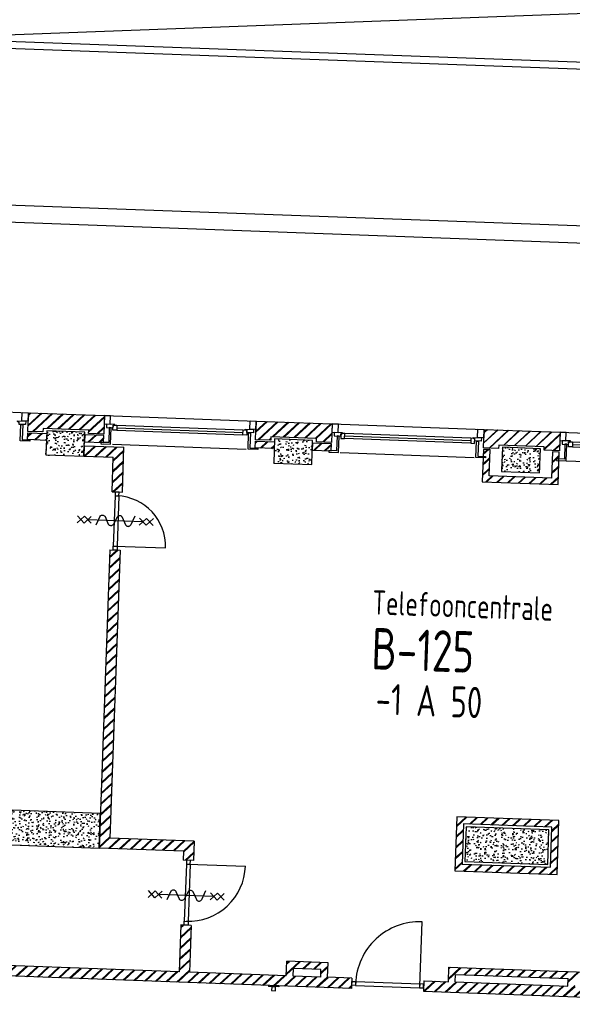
# Model space of a CAD drawing. Header units: millimetres. Extents: x 119024465 to 119292677, y 483022511 to 483148062.
# Tile 149 of 162: x 119206089 to 119214090, y 483084352 to 483098605. Entities that reach past the tile are written whole.
import ezdxf
from ezdxf.enums import TextEntityAlignment as Align

# ---------------------------------------------------------------- set-up
doc = ezdxf.new("R2010")
doc.units = ezdxf.units.MM
doc.header["$LTSCALE"] = 100
doc.layers.get('0').update_dxf_attribs({"linetype": 'CONTINUOUS'})
for name, color, linetype in [('AL21----', 1, 'CONTINUOUS'), ('AL21----_ARC', 8, 'CONTINUOUS'), ('AL22----', 2, 'CONTINUOUS'), ('AL22----_ARC', 8, 'CONTINUOUS'), ('AL28----', 4, 'CONTINUOUS'), ('AL28----_ARC', 8, 'CONTINUOUS'), ('AL31----', 5, 'CONTINUOUS'), ('AL32----', 6, 'CONTINUOUS'), ('AL90----', 8, 'CONTINUOUS'), ('BT00----_HOTELNRS', 3, 'CONTINUOUS'), ('BT00----_RUIMTENRS', 7, 'CONTINUOUS'), ('BT00----_TEKST', 1, 'CONTINUOUS')]:
    doc.layers.add(name, color=color, linetype=linetype)
doc.styles.get("Standard").update_dxf_attribs({"font": 'ISOCP.SHX'})
pattern_1 = [(42.91200747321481, (119153097.5669324, 483019764.0029071), (-74.89618102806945, 80.56402464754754), []), (42.91200747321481, (119153098.1134465, 483019778.9929479), (-74.89618102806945, 80.56402464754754), [])]

# ---------------------------------------------------------------- blocks, each defined once
blk = doc.blocks.new('KOLOM')
at = {"layer": 'AL28----', "linetype": 'Continuous'}
for p, q in [((0.5, 0.5), (-0.5, 0.5)), ((-0.5, 0.5), (-0.5, -0.5)), ((0.5, -0.5), (0.5, 0.5)), ((-0.5, -0.5), (0.5, -0.5))]:
    blk.add_line(p, q, dxfattribs=at)
blk = doc.blocks.new('550x350')
at = {"layer": 'AL28----_ARC'}
h = blk.add_hatch(dxfattribs=at)
h.set_pattern_fill('AR-CONC', color=256, style=0)
h.set_pattern_definition([(49.99999999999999, (-57568.72900889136, -77641.3486842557), (182.184668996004, -15.93908553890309), [19.05, -209.55]), (355, (-57568.72900889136, -77641.3486842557), (-35.24282597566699, 191.05664288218), [15.24, -167.64]), (100.451, (-57553.54700889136, -77642.67693425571), (146.9425016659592, 175.1166878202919), [16.19, -178.09]), (46.18420000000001, (-57568.72900889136, -77590.5486842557), (271.0790408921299, -42.04232793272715), [28.575, -314.325]), (96.6356, (-57546.13910889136, -77594.0521842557), (237.4042344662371, 247.4255558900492), [24.285, -267.135]), (351.1840000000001, (-57568.72900889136, -77590.5486842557), (237.4046058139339, 247.4251178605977), [22.86, -251.46]), (21, (-57543.32900889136, -77603.2486842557), (151.6148798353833, -102.2655185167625), [19.05, -209.55]), (326.0000000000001, (-57543.32900889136, -77603.2486842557), (61.80202834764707, 184.1879661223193), [15.24, -167.64]), (71.4514, (-57530.69450889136, -77611.7707842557), (213.4164907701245, 81.92285771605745), [16.19, -178.09]), (37.50000000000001, (-57568.72900889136, -77641.3486842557), (3.088603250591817, 84.55503887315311), [0, -165.608, 0, -170.18, 0, -168.275]), (7.499999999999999, (-57568.72900889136, -77641.3486842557), (66.81966251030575, 100.1805748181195), [0, -97.02799999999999, 0, -161.798, 0, -64.135]), (327.5, (-57625.37100889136, -77641.3486842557), (135.5905951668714, -5.728743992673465), [0, -63.5, 0, -198.12, 0, -262.89]), (317.5, (-57650.77100889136, -77641.3486842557), (148.129181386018, 25.42649103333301), [0, -82.55, 0, -131.572, 0, -186.69])])
h.paths.add_polyline_path([(-275, 175), (-275, -175), (275, -174.9999999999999), (275, 175)])
at = {"layer": 'AL28----', "xscale": 550, "yscale": 350, "zscale": 2600}
blk.add_blockref('KOLOM', (0, 0), dxfattribs=at)
blk = doc.blocks.new('A-1')
at = {"layer": 'AL21----_ARC'}
h = blk.add_hatch(dxfattribs=at)
h.set_pattern_fill('SCHOON', color=256, scale=2, style=0, pattern_type=2)
h.set_pattern_definition([(45, (-57568.72900889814, -77641.34868425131), (-77.78174593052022, 77.78174593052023), []), (45, (-57568.72900889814, -77626.34868425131), (-77.78174593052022, 77.78174593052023), [])])
h.paths.add_polyline_path([(-549.9999997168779, 155.0000001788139), (-549.9999997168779, 425.0000001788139), (550.0000002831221, 425.0000001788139), (550.0000002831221, 155.0000001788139), (330.0000002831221, 155.0000001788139), (330.0000002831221, 205.0000001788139), (-329.9999997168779, 205.0000001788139), (-329.9999997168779, 155.0000001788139)])
h = blk.add_hatch(dxfattribs=at)
h.set_pattern_fill('SCHOON', color=256, scale=2, style=0, pattern_type=2)
h.set_pattern_definition([(45, (0, 0), (-77.78174593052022, 77.78174593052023), []), (45, (0, 15), (-77.78174593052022, 77.78174593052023), [])])
h.paths.add_polyline_path([(450.0000002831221, -244.9999998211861), (-449.9999997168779, -244.9999998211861), (-449.9999997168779, 135.0000001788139), (-549.9999997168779, 135.0000001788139), (-549.9999997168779, -334.9999998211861), (550.0000002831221, -334.9999998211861), (550.0000002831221, 135.0000001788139), (450.0000002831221, 135.0000001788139)])
at = {"layer": 'AL21----'}
for points in [[(-549.9999997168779, 155.0000001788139), (-549.9999997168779, 425.0000001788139), (550.0000002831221, 425.0000001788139), (550.0000002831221, 155.0000001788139), (330.0000002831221, 155.0000001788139), (330.0000002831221, 205.0000001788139), (-329.9999997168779, 205.0000001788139), (-329.9999997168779, 155.0000001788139)], [(450.0000002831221, -244.9999998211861), (-449.9999997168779, -244.9999998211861), (-449.9999997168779, 135.0000001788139), (-549.9999997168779, 135.0000001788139), (-549.9999997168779, -334.9999998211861), (550.0000002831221, -334.9999998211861), (550.0000002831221, 135.0000001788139), (450.0000002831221, 135.0000001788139)]]:
    blk.add_lwpolyline(points, close=True, dxfattribs=at)
at = {"layer": 'AL31----'}
for p, q in [((550.0000002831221, 425.0000001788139), (2750.000000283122, 425.0000001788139)), ((680.0000002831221, 290.0000001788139), (736.0000002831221, 290.0000001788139)), ((680.0000002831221, 217.0000001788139), (680.0000002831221, 290.0000001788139)), ((736.0000002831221, 290.0000001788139), (736.0000002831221, 217.0000001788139)), ((736.0000002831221, 290.0000001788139), (2564.000000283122, 290.0000001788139)), ((2564.000000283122, 290.0000001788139), (2620.000000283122, 290.0000001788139)), ((2564.000000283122, 217.0000001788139), (2564.000000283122, 290.0000001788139)), ((2620.000000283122, 290.0000001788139), (2620.000000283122, 217.0000001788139)), ((736.0000002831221, 217.0000001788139), (680.0000002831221, 217.0000001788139)), ((736.0000002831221, 253.5000001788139), (2564.000000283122, 253.5000001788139)), ((736.0000002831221, 217.0000001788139), (2564.000000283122, 217.0000001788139)), ((2620.000000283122, 217.0000001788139), (2564.000000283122, 217.0000001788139)), ((655.0000002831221, 14.00000017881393), (2645.000000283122, 14.00000017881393))]:
    blk.add_line(p, q, dxfattribs=at)
for points in [[(550.0000002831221, 302.0000001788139), (640.0000002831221, 302.0000001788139), (640.0000002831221, 425.0000001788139), (550.0000002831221, 425.0000001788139)], [(2750.000000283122, 302.0000001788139), (2660.000000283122, 302.0000001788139), (2660.000000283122, 425.0000001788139), (2750.000000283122, 425.0000001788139)], [(627.0000002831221, 252.0000001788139), (627.0000002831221, 35.00000017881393), (515.0000002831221, 35.00000017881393), (515.0000002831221, 14.00000017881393), (655.0000002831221, 14.00000017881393), (655.0000002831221, 252.0000001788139)], [(2673.000000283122, 252.0000001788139), (2673.000000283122, 35.00000017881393), (2785.000000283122, 35.00000017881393), (2785.000000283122, 14.00000017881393), (2645.000000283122, 14.00000017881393), (2645.000000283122, 252.0000001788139)]]:
    blk.add_lwpolyline(points, close=True, dxfattribs=at)
for points in [[(680.0000002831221, 252.0000001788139), (680.0000002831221, 282.0000001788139), (693.0000002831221, 282.0000001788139), (693.0000002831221, 290.0000001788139), (705.0000002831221, 290.0000001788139), (705.0000002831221, 302.0000001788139), (585.0000002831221, 302.0000001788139), (585.0000002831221, 252.0000001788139), (680.0000002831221, 252.0000001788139)], [(2620.000000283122, 252.0000001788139), (2620.000000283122, 282.0000001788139), (2607.000000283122, 282.0000001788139), (2607.000000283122, 290.0000001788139), (2595.000000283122, 290.0000001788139), (2595.000000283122, 302.0000001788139), (2715.000000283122, 302.0000001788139), (2715.000000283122, 252.0000001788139), (2620.000000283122, 252.0000001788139)]]:
    blk.add_lwpolyline(points, dxfattribs=at)
at = {"layer": 'AL28----'}
blk.add_blockref('550x350', (0, 0), dxfattribs=at)
blk = doc.blocks.new('1200x500')
at = {"layer": 'AL28----_ARC'}
h = blk.add_hatch(dxfattribs=at)
h.set_pattern_fill('AR-CONC', color=256, style=0)
h.set_pattern_definition([(49.99999999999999, (-38404.42030842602, -68307.37166756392), (182.184668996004, -15.93908553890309), [19.05, -209.55]), (355, (-38404.42030842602, -68307.37166756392), (-35.24282597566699, 191.05664288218), [15.24, -167.64]), (100.451, (-38389.23830842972, -68308.69991761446), (146.9425016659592, 175.1166878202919), [16.19, -178.09]), (46.18420000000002, (-38404.42030842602, -68256.5716676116), (271.0790408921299, -42.04232793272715), [28.57499999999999, -314.3249999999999]), (96.63559999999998, (-38381.83040842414, -68260.07516759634), (237.4042344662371, 247.4255558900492), [24.28499999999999, -267.1349999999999]), (351.1840000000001, (-38404.42030842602, -68256.5716676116), (237.4046058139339, 247.4251178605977), [22.86, -251.46]), (21, (-38379.02030842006, -68269.27166759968), (151.6148798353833, -102.2655185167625), [19.05, -209.55]), (326.0000000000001, (-38379.02030842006, -68269.27166759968), (61.80202834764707, 184.1879661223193), [15.24, -167.64]), (71.4514, (-38366.38580842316, -68277.79376757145), (213.4164907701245, 81.92285771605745), [16.19, -178.09]), (37.50000000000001, (-38404.42030842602, -68307.37166756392), (3.088603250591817, 84.55503887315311), [0, -165.608, 0, -170.18, 0, -168.275]), (7.499999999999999, (-38404.42030842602, -68307.37166756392), (66.81966251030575, 100.1805748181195), [0, -97.02799999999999, 0, -161.798, 0, -64.135]), (327.5, (-38461.06230843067, -68307.37166756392), (135.5905951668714, -5.728743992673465), [0, -63.5, 0, -198.12, 0, -262.89]), (317.5, (-38486.46230842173, -68307.37166756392), (148.129181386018, 25.42649103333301), [0, -82.55, 0, -131.572, 0, -186.69])])
h.paths.add_polyline_path([(-600, 250), (-600, -250), (600, -250), (600, 250)])
at = {"layer": 'AL28----', "xscale": 1200, "yscale": 500}
blk.add_blockref('KOLOM', (0, 0), dxfattribs=at)
blk = doc.blocks.new('1400x500')
at = {"layer": 'AL28----_ARC'}
h = blk.add_hatch(dxfattribs=at)
h.set_pattern_fill('AR-CONC', color=256, style=0)
h.set_pattern_definition([(49.99999999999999, (-49546.82048752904, -67726.29838722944), (182.1846689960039, -15.93908553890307), [19.05, -209.55]), (355, (-49546.82048752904, -67726.29838722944), (-35.24282597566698, 191.05664288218), [15.24, -167.64]), (100.451, (-49531.63848753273, -67727.62663722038), (146.9425016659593, 175.1166878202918), [16.19, -178.09]), (46.18420000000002, (-49546.82048752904, -67675.49838721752), (271.0790408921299, -42.04232793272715), [28.57499999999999, -314.3249999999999]), (96.63559999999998, (-49524.23058752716, -67679.00188720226), (237.4042344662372, 247.4255558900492), [24.28499999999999, -267.1349999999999]), (351.1840000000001, (-49546.82048752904, -67675.49838721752), (237.4046058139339, 247.4251178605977), [22.86, -251.46]), (21, (-49521.42048753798, -67688.1983872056), (151.6148798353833, -102.2655185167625), [19.05, -209.55]), (326.0000000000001, (-49521.42048753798, -67688.1983872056), (61.80202834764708, 184.1879661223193), [15.24, -167.64]), (71.4514, (-49508.78598754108, -67696.72048717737), (213.4164907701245, 81.92285771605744), [16.19, -178.09]), (37.50000000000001, (-49546.82048752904, -67726.29838722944), (3.088603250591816, 84.55503887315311), [0, -165.608, 0, -170.18, 0, -168.275]), (7.499999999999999, (-49546.82048752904, -67726.29838722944), (66.81966251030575, 100.1805748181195), [0, -97.028, 0, -161.798, 0, -64.135]), (327.5, (-49603.46248753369, -67726.29838722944), (135.5905951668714, -5.72874399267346), [0, -63.5, 0, -198.12, 0, -262.89]), (317.5, (-49628.86248753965, -67726.29838722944), (148.129181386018, 25.42649103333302), [0, -82.55, 0, -131.572, 0, -186.69])])
h.paths.add_polyline_path([(700, -250), (700, 250), (-700, 250), (-700, -250)])
at = {"color": 0, "linetype": 'Continuous'}
blk.add_line((-700, -250, 1), (-700, -250), dxfattribs=at)
at = {"layer": 'AL28----', "linetype": 'Continuous'}
for p, q in [((700, 250), (-700, 250)), ((-700, 250), (-700, -250)), ((700, 250), (-700, 250)), ((-700, 250), (-700, -250)), ((700, -250), (700, 250)), ((700, -250), (700, 250)), ((-700, -250), (700, -250)), ((-700, -250), (700, -250))]:
    blk.add_line(p, q, dxfattribs=at)
blk = doc.blocks.new('114-31d')
at = {"color": 0, "linetype": 'Continuous'}
for p, q in [((-49.99999994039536, 550.0000000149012), (50.00000011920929, 450.0000000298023)), ((50.00000005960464, 550.0000000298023), (-49.99999988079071, 450.0000000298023)), ((-49.99999988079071, 450), (50.00000017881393, 350)), ((50.00000017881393, 450.0000000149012), (-49.99999988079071, 350)), ((5.960464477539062e-08, 400.0000000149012), (5.960464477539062e-08, -399.9999999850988)), ((-75.22076374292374, 278.9749931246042), (52.90113961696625, 224.7435648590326)), ((-53.78419476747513, 99.46940441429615), (53.34266722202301, 150.8047561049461)), ((-53.34266710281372, 25.53059563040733), (53.34266722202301, -25.53059560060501)), ((-53.34266710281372, -150.2564351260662), (52.90113961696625, -99.4694043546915)), ((-53.78419470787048, -224.195243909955), (74.77923625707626, -278.9116318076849)), ((-49.99999988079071, -349.9999998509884), (50.00000023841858, -449.9999998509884)), ((50.00000023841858, -349.9999998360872), (-49.99999982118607, -449.9999998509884)), ((-49.99999988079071, -449.9999998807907), (50.00000017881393, -549.9999998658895)), ((50.00000023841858, -449.9999998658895), (-49.99999976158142, -549.9999998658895))]:
    blk.add_line(p, q, dxfattribs=at)
for points in [[(74.77923625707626, 187.6370802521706, 0.1085803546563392), (71.0617071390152, 204.5540473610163, 0.1021137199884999), (60.13457530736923, 219.3489430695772, 0.04519307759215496), (52.90113961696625, 224.7435648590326, 0.02457701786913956)], [(53.34266722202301, 150.8047561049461, 0.04259042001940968), (60.13457530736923, 155.9252174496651, 0.1021137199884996), (71.0617071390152, 170.7201131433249, 0.1085803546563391), (74.77923625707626, 187.6370802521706, 0.1085803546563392)], [(-53.78419476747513, 99.46940441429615, 0.04259042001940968), (-60.57610279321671, 94.34894305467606, 0.1021137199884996), (-71.50323468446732, 79.55404734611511, 0.1085803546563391), (-75.22076374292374, 62.63708026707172, 0.1085803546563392)], [(-75.22076374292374, 62.63708026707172, 0.1085803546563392), (-71.50323468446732, 45.72011315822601, 0.1021137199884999), (-60.57610279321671, 30.92521744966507, 0.04519307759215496), (-53.34266710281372, 25.53059563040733, 0.02457701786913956)], [(74.77923625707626, -62.36291974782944, -0.1085803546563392), (71.06170719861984, -79.27988685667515, -0.1021137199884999), (60.13457530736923, -94.07478253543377, -0.04519307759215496), (52.90113961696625, -99.4694043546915, -0.02457701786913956)], [(53.34266722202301, -25.53059560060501, -0.04259042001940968), (60.13457530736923, -30.65105694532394, -0.1021137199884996), (71.0617071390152, -45.44595263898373, -0.1085803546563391), (74.77923625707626, -62.36291974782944, -0.1085803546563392)], [(-75.22076374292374, -187.3629197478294, -0.1085803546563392), (-71.50323462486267, -170.4459526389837, -0.1021137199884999), (-60.57610285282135, -155.6510569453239, -0.04519307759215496), (-53.34266710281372, -150.2564351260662, -0.02457701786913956)], [(-53.78419470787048, -224.195243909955, -0.04259042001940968), (-60.57610279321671, -219.0747825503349, -0.1021137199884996), (-71.50323462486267, -204.279886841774, -0.1085803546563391), (-75.22076374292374, -187.3629197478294, -0.1085803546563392)]]:
    blk.add_lwpolyline(points, format="xyb", dxfattribs=at)

msp = doc.modelspace()

# ---------------------------------------------------------------- hatches: boundary and pattern name
at = {"layer": 'AL21----_ARC'}
h = msp.add_hatch(dxfattribs=at)
h.set_pattern_fill('SCHOON', color=256, scale=2, angle=-2.087992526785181, style=0, pattern_type=2)
h.set_pattern_definition(pattern_1)
h.paths.add_polyline_path([(119206206.9548782, 483092645.8361471), (119206216.7921334, 483092915.6568809), (119207316.0617898, 483092875.5791743), (119207306.2245346, 483092605.7584405), (119207086.3706033, 483092613.7739819), (119207088.1923172, 483092663.7407844), (119206428.6305234, 483092687.7874084), (119206426.8088095, 483092637.8206058)])
h = msp.add_hatch(dxfattribs=at)
h.set_pattern_fill('SCHOON', color=256, scale=2, angle=-2.087992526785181, style=0, pattern_type=2)
h.set_pattern_definition(pattern_1)
h.paths.add_polyline_path([(119209504.7638473, 483092525.6030273), (119209514.6011026, 483092795.4237612), (119210613.870759, 483092755.3460546), (119210604.0335037, 483092485.5253208), (119210384.1795724, 483092493.5408621), (119210386.0012864, 483092543.5076647), (119209726.4394926, 483092567.5542886), (119209724.6177786, 483092517.5874861)])
h = msp.add_hatch(dxfattribs=at)
h.set_pattern_fill('SCHOON', color=256, scale=2, angle=-2.087992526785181, style=0, pattern_type=2)
h.set_pattern_definition(pattern_1)
h.paths.add_polyline_path([(119206477.4001788, 483092515.8963943), (119206202.5827648, 483092525.915821), (119206206.2261926, 483092625.8494261), (119206481.0436067, 483092615.8299994)])
h = msp.add_hatch(dxfattribs=at)
h.set_pattern_fill('SCHOON', color=256, scale=2, angle=-2.087992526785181, style=0, pattern_type=2)
h.set_pattern_definition(pattern_1)
h.paths.add_polyline_path([(119207027.035007, 483092495.857541), (119207301.8524211, 483092485.8381143), (119207305.495849, 483092585.7717195), (119207030.6784349, 483092595.7911462)])
h = msp.add_hatch(dxfattribs=at)
h.set_pattern_fill('SCHOON', color=256, scale=2, angle=-2.087992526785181, style=0, pattern_type=2)
h.set_pattern_definition(pattern_1)
h.paths.add_polyline_path([(119209775.209148, 483092395.6632745), (119209500.3917339, 483092405.6827012), (119209504.0351618, 483092505.6163063), (119209778.8525759, 483092495.5968797)])
h = msp.add_hatch(dxfattribs=at)
h.set_pattern_fill('SCHOON', color=256, scale=2, angle=-2.087992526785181, style=0, pattern_type=2)
h.set_pattern_definition(pattern_1)
h.paths.add_polyline_path([(119210324.8439756, 483092375.6244213), (119210599.6613897, 483092365.6049947), (119210603.3048176, 483092465.5385998), (119210328.4874035, 483092475.5580264)])
at = {"layer": 'AL22----_ARC'}
h = msp.add_hatch(dxfattribs=at)
h.set_pattern_fill('SCHOON', color=256, scale=2, angle=-2.087992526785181, style=0, pattern_type=2)
h.set_pattern_definition(pattern_1)
h.paths.add_polyline_path([(119207425.8844907, 483091770.8443763), (119207575.7848984, 483091765.3792346), (119207599.4671795, 483092414.9476679), (119207024.8489506, 483092435.8973781), (119207019.3838088, 483092285.9969704), (119207444.10163, 483092270.512402)])
h = msp.add_hatch(dxfattribs=at)
h.set_pattern_fill('SCHOON', color=256, scale=2, angle=-2.087992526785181, style=0, pattern_type=2)
h.set_pattern_definition(pattern_1)
h.paths.add_polyline_path([(119207395.2796966, 483090931.4020934), (119207545.1801042, 483090925.9369515), (119207393.249162, 483086758.7056176), (119208617.4358248, 483086714.0736262), (119208607.2360649, 483086434.3099494), (119208457.3356572, 483086439.7750912), (119208462.0702753, 483086569.6383603), (119207237.8836125, 483086614.2703517)])
h = msp.add_hatch(dxfattribs=at)
h.set_pattern_fill('SCHOON', color=256, scale=2, angle=-2.087992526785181, style=0, pattern_type=2)
h.set_pattern_definition(pattern_1)
h.paths.add_polyline_path([(119212389.356838, 483086286.3624264), (119213868.3741938, 483086232.4396939), (119213896.7929312, 483087011.9218138), (119212417.7755754, 483087065.8445463)])
h.paths.add_polyline_path([(119212492.933871, 483086382.6526036), (119213772.0840166, 483086336.0167269), (119213793.2158982, 483086915.6316366), (119212514.0657526, 483086962.2675134)], flags=16)
h = msp.add_hatch(dxfattribs=at)
h.set_pattern_fill('SCHOON', color=256, scale=2, angle=-2.087992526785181, style=0, pattern_type=2)
h.set_pattern_definition(pattern_1)
h.paths.add_polyline_path([(119208572.9878429, 483085494.9340613), (119208548.2106952, 483084815.3351288), (119209947.281167, 483084764.3271386), (119209954.9323655, 483084974.1877094), (119210554.5339963, 483084952.3271421), (119210546.8827977, 483084742.4665713), (119210899.1487558, 483084729.6234882), (119210893.683614, 483084579.7230804), (119198074.7004166, 483085047.0837906), (119198097.6199496, 483085675.7312206), (119198247.5203573, 483085670.2660788), (119198230.0659661, 483085191.5190565), (119208398.3102876, 483084820.8002706), (119208423.0874352, 483085500.399203)])
h.paths.add_polyline_path([(119210047.2147721, 483084760.6837108), (119210051.2225428, 483084870.6106764), (119210450.9569633, 483084856.036965), (119210446.9491926, 483084746.1099993)], flags=16)
h = msp.add_hatch(dxfattribs=at)
h.set_pattern_fill('SCHOON', color=256, scale=2, angle=-2.087992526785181, style=0, pattern_type=2)
h.set_pattern_definition(pattern_1)
h.paths.add_polyline_path([(119217122.514015, 483084502.7290175), (119217130.1652135, 483084712.5895882), (119212303.372086, 483084888.5671544), (119212295.7208875, 483084678.7065836), (119211938.4582491, 483084691.7318383), (119211932.9931073, 483084541.8314306), (119217142.0322745, 483084351.9177528), (119217147.4974163, 483084501.8181605)])
h.paths.add_polyline_path([(119217026.5881805, 483084616.299411), (119217022.5804099, 483084506.3724453), (119215973.277556, 483084544.6284379), (119215977.2853267, 483084654.5554036)], flags=16)
h.paths.add_polyline_path([(119214124.5058612, 483084612.0318536), (119215873.3439509, 483084548.2718659), (119215877.3517216, 483084658.1988315), (119214128.5136319, 483084721.9588193)], flags=17)
h.paths.add_polyline_path([(119214024.5722561, 483084615.6752815), (119214028.5800268, 483084725.6022471), (119212399.6622632, 483084784.9901214), (119212395.6544926, 483084675.0631558)], flags=17)

# ---------------------------------------------------------------- linework, layer by layer
at = {"layer": 'AL21----'}
for points in [[(119206206.9548782, 483092645.8361471), (119206216.7921334, 483092915.6568809), (119207316.0617898, 483092875.5791743), (119207306.2245346, 483092605.7584405), (119207086.3706033, 483092613.7739819), (119207088.1923172, 483092663.7407844), (119206428.6305234, 483092687.7874084), (119206426.8088095, 483092637.8206058)], [(119209504.7638473, 483092525.6030273), (119209514.6011026, 483092795.4237612), (119210613.870759, 483092755.3460546), (119210604.0335037, 483092485.5253208), (119210384.1795724, 483092493.5408621), (119210386.0012864, 483092543.5076647), (119209726.4394926, 483092567.5542886), (119209724.6177786, 483092517.5874861)], [(119206477.4001788, 483092515.8963943), (119206202.5827648, 483092525.915821), (119206206.2261926, 483092625.8494261), (119206481.0436067, 483092615.8299994)], [(119207027.035007, 483092495.857541), (119207301.8524211, 483092485.8381143), (119207305.495849, 483092585.7717195), (119207030.6784349, 483092595.7911462)], [(119209775.209148, 483092395.6632745), (119209500.3917339, 483092405.6827012), (119209504.0351618, 483092505.6163063), (119209778.8525759, 483092495.5968797)], [(119210324.8439756, 483092375.6244213), (119210599.6613897, 483092365.6049947), (119210603.3048176, 483092465.5385998), (119210328.4874035, 483092475.5580264)]]:
    msp.add_lwpolyline(points, close=True, dxfattribs=at)
at = {"layer": 'AL22----'}
for p, q in [((119207024.8489506, 483092435.8973781), (119207019.3838088, 483092285.9969704)), ((119207024.8489506, 483092435.8973781), (119207599.4671795, 483092414.9476679)), ((119207575.7848984, 483091765.3792346), (119207599.4671795, 483092414.9476679)), ((119207019.3838088, 483092285.9969704), (119207444.10163, 483092270.512402)), ((119207425.8844907, 483091770.8443763), (119207444.10163, 483092270.512402)), ((119207425.8844907, 483091770.8443763), (119207575.7848984, 483091765.3792346)), ((119207395.2796966, 483090931.4020934), (119207237.8836125, 483086614.2703517)), ((119207545.1801042, 483090925.9369515), (119207393.249162, 483086758.7056176)), ((119207395.2796966, 483090931.4020934), (119207545.1801042, 483090925.9369515)), ((119208617.4358248, 483086714.0736262), (119207393.249162, 483086758.7056176)), ((119208462.0702753, 483086569.6383603), (119207237.8836125, 483086614.2703517)), ((119208617.4358248, 483086714.0736262), (119208607.2360649, 483086434.3099494)), ((119208462.0702753, 483086569.6383603), (119208457.3356572, 483086439.7750912)), ((119208607.2360649, 483086434.3099494), (119208457.3356572, 483086439.7750912)), ((119208423.0874352, 483085500.399203), (119208398.3102876, 483084820.8002706)), ((119208572.9878429, 483085494.9340613), (119208423.0874352, 483085500.399203)), ((119208572.9878429, 483085494.9340613), (119208548.2106952, 483084815.3351288)), ((119208398.3102876, 483084820.8002706), (119198230.0659661, 483085191.5190565)), ((119210893.683614, 483084579.7230804), (119198074.7004166, 483085047.0837906)), ((119209947.281167, 483084764.3271386), (119209954.9323655, 483084974.1877094)), ((119210554.5339963, 483084952.3271421), (119209954.9323655, 483084974.1877094)), ((119210546.8827977, 483084742.4665713), (119210554.5339963, 483084952.3271421)), ((119209947.281167, 483084764.3271386), (119208548.2106952, 483084815.3351288)), ((119210047.2147721, 483084760.6837108), (119210051.2225428, 483084870.6106764)), ((119210446.9491926, 483084746.1099993), (119210047.2147721, 483084760.6837108)), ((119210450.9569633, 483084856.036965), (119210051.2225428, 483084870.6106764)), ((119210446.9491926, 483084746.1099993), (119210450.9569633, 483084856.036965)), ((119212295.7208875, 483084678.7065836), (119212303.372086, 483084888.5671544)), ((119212303.372086, 483084888.5671544), (119217130.1652135, 483084712.5895882)), ((119212395.6544926, 483084675.0631558), (119212399.6622632, 483084784.9901214)), ((119212399.6622632, 483084784.9901214), (119214028.5800268, 483084725.6022471)), ((119209691.9820124, 483084623.5353006), (119209691.4354982, 483084608.5452598)), ((119209841.8824201, 483084618.0701588), (119209841.3359059, 483084603.080118)), ((119210899.1487558, 483084729.6234882), (119210546.8827977, 483084742.4665713)), ((119210899.1487558, 483084729.6234882), (119210893.683614, 483084579.7230804)), ((119211938.4582491, 483084691.7318383), (119211932.9931073, 483084541.8314306)), ((119211938.4582491, 483084691.7318383), (119212295.7208875, 483084678.7065836)), ((119212395.6544926, 483084675.0631558), (119214024.5722561, 483084615.6752815)), ((119214024.5722561, 483084615.6752815), (119214028.5800268, 483084725.6022471)), ((119209841.3359059, 483084603.080118), (119209691.4354982, 483084608.5452598)), ((119211932.9931073, 483084541.8314306), (119217142.0322745, 483084351.9177528))]:
    msp.add_line(p, q, dxfattribs=at)
for points in [[(119212389.356838, 483086286.3624264), (119213868.3741938, 483086232.4396939), (119213896.7929312, 483087011.9218138), (119212417.7755754, 483087065.8445463)], [(119212492.933871, 483086382.6526036), (119213772.0840166, 483086336.0167269), (119213793.2158982, 483086915.6316366), (119212514.0657526, 483086962.2675134)]]:
    msp.add_lwpolyline(points, close=True, dxfattribs=at)
at = {"layer": 'AL28----', "linetype": 'ByBlock'}
for p, q in [((119230974.9643534, 483095007.9981954), (119203703.3488201, 483096002.2799887)), ((119230963.95678, 483094758.2334174), (119203819.1572569, 483095747.8916911))]:
    msp.add_line(p, q, dxfattribs=at)
at = {"layer": 'AL31----'}
for p, q in [((119204018.2528207, 483092995.8122941), (119206216.7921334, 483092915.6568809)), ((119207316.0617898, 483092875.5791743), (119209514.6011026, 483092795.4237612)), ((119210613.870759, 483092755.3460546), (119212812.4100717, 483092675.1906415)), ((119207438.3971465, 483092662.9808195), (119207441.0568489, 483092735.9323512)), ((119207494.3599654, 483092660.9404999), (119207438.3971465, 483092662.9808195)), ((119207441.0568489, 483092735.9323512), (119207497.0196677, 483092733.8920317)), ((119207497.0196677, 483092733.8920317), (119207494.3599654, 483092660.9404999)), ((119207494.3599654, 483092660.9404999), (119209321.1462671, 483092594.3386384)), ((119207495.6898165, 483092697.4162657), (119209322.4761183, 483092630.8144042)), ((119207497.0196677, 483092733.8920317), (119209323.8059694, 483092667.2901701)), ((119209321.1462671, 483092594.3386384), (119209323.8059694, 483092667.2901701)), ((119209323.8059694, 483092667.2901701), (119209379.7687883, 483092665.2498505)), ((119209379.7687883, 483092665.2498505), (119209377.1090859, 483092592.2983188)), ((119210738.865818, 483092615.6992314), (119210736.2061157, 483092542.7476997)), ((119210794.8286369, 483092613.6589118), (119210738.865818, 483092615.6992314)), ((119210792.1689345, 483092540.7073801), (119210794.8286369, 483092613.6589118)), ((119212621.6149386, 483092547.0570503), (119210794.8286369, 483092613.6589118)), ((119207431.0009879, 483092460.1156011), (119209369.7129274, 483092389.4331003)), ((119209377.1090859, 483092592.2983188), (119209321.1462671, 483092594.3386384)), ((119210736.2061157, 483092542.7476997), (119210792.1689345, 483092540.7073801)), ((119212618.9552362, 483092474.1055186), (119210792.1689345, 483092540.7073801)), ((119212620.2850874, 483092510.5812845), (119210793.4987857, 483092577.1831459)), ((119212621.6149386, 483092547.0570503), (119212618.9552362, 483092474.1055186)), ((119212618.9552362, 483092474.1055186), (119212674.9180551, 483092472.065199)), ((119212677.5777574, 483092545.0167307), (119212621.6149386, 483092547.0570503)), ((119212674.9180551, 483092472.065199), (119212677.5777574, 483092545.0167307)), ((119210728.8099571, 483092339.8824813), (119212667.5218965, 483092269.1999806))]:
    msp.add_line(p, q, dxfattribs=at)
for points in [[(119206212.3107172, 483092792.7385467), (119206122.3704726, 483092796.0176316), (119206126.8518888, 483092918.935966), (119206216.7921334, 483092915.6568809)], [(119206133.5401273, 483092745.5771835), (119206125.6338888, 483092528.7212604), (119206237.5595265, 483092524.6406212), (119206236.7944067, 483092503.6545641), (119206096.8873595, 483092508.7553631), (119206105.5587178, 483092746.5973433)], [(119207311.5803735, 483092752.66084), (119207401.5206182, 483092749.3817549), (119207406.0020344, 483092872.3000892), (119207316.0617898, 483092875.5791743)], [(119209510.1196863, 483092672.5054269), (119209420.1794417, 483092675.784512), (119209424.660858, 483092798.7028463), (119209514.6011026, 483092795.4237612)], [(119210609.3893427, 483092632.4277202), (119210699.3295873, 483092629.1486353), (119210703.8110036, 483092752.0669695), (119210613.870759, 483092755.3460546)], [(119207386.7075356, 483092699.888598), (119207378.8012971, 483092483.0326749), (119207266.8756593, 483092487.1133141), (119207266.1105395, 483092466.127257), (119207406.0175867, 483092461.026458), (119207414.688945, 483092698.8684382)], [(119209431.3490964, 483092625.3440638), (119209423.442858, 483092408.4881406), (119209535.3684957, 483092404.4075015), (119209534.6033758, 483092383.4214444), (119209394.6963287, 483092388.5222434), (119209403.367687, 483092626.3642235)], [(119212807.9286554, 483092552.2723072), (119212717.9884108, 483092555.5513923), (119212722.4698271, 483092678.4697265), (119212812.4100717, 483092675.1906415)], [(119210684.5165047, 483092579.6554783), (119210676.6102662, 483092362.7995551), (119210564.6846285, 483092366.8801944), (119210563.9195086, 483092345.8941373), (119210703.8265558, 483092340.7933384), (119210712.4979141, 483092578.6353185)], [(119212729.1580656, 483092505.110944), (119212721.2518271, 483092288.2550209), (119212833.1774648, 483092284.1743817), (119212832.412345, 483092263.1883246), (119212692.5052978, 483092268.2891237), (119212701.1766561, 483092506.1311039)]]:
    msp.add_lwpolyline(points, close=True, dxfattribs=at)
for points in [[(119206080.5753166, 483092747.5082003), (119206081.6683449, 483092777.4882818), (119206068.6769763, 483092777.9619275), (119206068.9684505, 483092785.9566159), (119206056.9764179, 483092786.3938272), (119206057.4136292, 483092798.3858598), (119206177.3339554, 483092794.0137464), (119206175.5122414, 483092744.0469438), (119206080.5753166, 483092747.5082003)], [(119207439.6723463, 483092697.9575813), (119207440.7653746, 483092727.9376628), (119207453.7567433, 483092727.4640172), (119207454.0482175, 483092735.4587056), (119207466.0402502, 483092735.0214942), (119207466.4774615, 483092747.0135269), (119207346.5571353, 483092751.3856403), (119207344.7354214, 483092701.4188378), (119207439.6723463, 483092697.9575813)], [(119209378.3842857, 483092627.2750806), (119209379.4773141, 483092657.2551621), (119209366.4859454, 483092657.7288077), (119209366.7774196, 483092665.7234961), (119209354.785387, 483092666.1607075), (119209355.2225984, 483092678.1527401), (119209475.1429245, 483092673.7806267), (119209473.3212106, 483092623.8138241), (119209378.3842857, 483092627.2750806)], [(119210737.4813154, 483092577.7244616), (119210738.5743438, 483092607.7045431), (119210751.5657125, 483092607.2308975), (119210751.8571867, 483092615.2255858), (119210763.8492193, 483092614.7883745), (119210764.2864306, 483092626.7804071), (119210644.3661045, 483092631.1525205), (119210642.5443905, 483092581.1857179), (119210737.4813154, 483092577.7244616)], [(119212676.1932548, 483092507.0419608), (119212677.2862832, 483092537.0220423), (119212664.2949145, 483092537.495688), (119212664.5863888, 483092545.4903764), (119212652.5943561, 483092545.9275877), (119212653.0315675, 483092557.9196203), (119212772.9518936, 483092553.5475069), (119212771.1301797, 483092503.5807043), (119212676.1932548, 483092507.0419608)]]:
    msp.add_lwpolyline(points, dxfattribs=at)
at = {"layer": 'AL32----'}
for p, q in [((119207472.8532851, 483091769.1319652), (119207470.8129655, 483091713.1691464)), ((119207528.8161039, 483091767.0916457), (119207472.8532851, 483091769.1319652)), ((119207526.7757843, 483091711.1288267), (119207528.8161039, 483091767.0916457)), ((119207470.8129655, 483091713.1691464), (119207444.2888106, 483090985.652501)), ((119207470.8129655, 483091713.1691464), (119207526.7757843, 483091711.1288267)), ((119207526.7757843, 483091711.1288267), (119207500.2516294, 483090983.6121815)), ((119207442.248491, 483090929.6896822), (119207444.2888106, 483090985.652501)), ((119207498.2113098, 483090927.6493626), (119207442.248491, 483090929.6896822)), ((119207444.2888106, 483090985.652501), (119207500.2516294, 483090983.6121815)), ((119207472.27022, 483090984.6323413), (119208199.7868653, 483090958.1081864)), ((119207500.2516294, 483090983.6121815), (119207498.2113098, 483090927.6493626)), ((119208502.264132, 483086382.0998613), (119208472.0965492, 483085554.6496109)), ((119208504.3044516, 483086438.0626802), (119208502.264132, 483086382.0998613)), ((119208502.264132, 483086382.0998613), (119208558.2269509, 483086380.0595416)), ((119208560.2672705, 483086436.0223605), (119208504.3044516, 483086438.0626802)), ((119208558.2269509, 483086380.0595416), (119208528.0593681, 483085552.6092912)), ((119208530.2455415, 483086381.0797014), (119209357.6957919, 483086350.9121187)), ((119208558.2269509, 483086380.0595416), (119208560.2672705, 483086436.0223605)), ((119208470.0562297, 483085498.6867919), (119208472.0965492, 483085554.6496109)), ((119208526.0190485, 483085496.6464723), (119208470.0562297, 483085498.6867919)), ((119208472.0965492, 483085554.6496109), (119208528.0593681, 483085552.6092912)), ((119208528.0593681, 483085552.6092912), (119208526.0190485, 483085496.6464723)), ((119211879.7628593, 483084618.8219541), (119211913.57387, 483085546.2058097)), ((119210895.3960251, 483084626.6918749), (119210897.4363447, 483084682.6546937)), ((119210951.358844, 483084624.6515553), (119210895.3960251, 483084626.6918749)), ((119210897.4363447, 483084682.6546937), (119210953.3991636, 483084680.6143741)), ((119210953.3991636, 483084680.6143741), (119210951.358844, 483084624.6515553)), ((119210951.358844, 483084624.6515553), (119211878.7426996, 483084590.8405446)), ((119210953.3991636, 483084680.6143741), (119211880.7830192, 483084646.8033635)), ((119211880.7830192, 483084646.8033635), (119211878.7426996, 483084590.8405446)), ((119211936.745838, 483084644.7630438), (119211880.7830192, 483084646.8033635)), ((119211934.7055184, 483084588.800225), (119211936.745838, 483084644.7630438)), ((119209738.4042926, 483084606.8328487), (119209736.363973, 483084550.8700298)), ((119209736.363973, 483084550.8700298), (119209792.3267919, 483084548.8297102)), ((119209794.3671115, 483084604.7925291), (119209738.4042926, 483084606.8328487)), ((119209792.3267919, 483084548.8297102), (119209794.3671115, 483084604.7925291)), ((119211878.7426996, 483084590.8405446), (119211934.7055184, 483084588.800225))]:
    msp.add_line(p, q, dxfattribs=at)
for centre, radius, start, end in [((119207472.27022, 483090984.6323413), 728.0000000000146, 357.9120071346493, 87.91200707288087), ((119208530.2455415, 483086381.0797014), 827.999999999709, 267.9120070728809, 357.9120071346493), ((119211879.7628593, 483084618.8219541), 927.9999999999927, 87.91200707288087, 177.9120071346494)]:
    msp.add_arc(centre, radius, start, end, dxfattribs=at)
at = {"layer": 'AL90----'}
msp.add_line((119204914.5887182, 483098347.2062476), (119220355.4706734, 483098928.5468237), dxfattribs=at)
at = {"layer": 'AL90----', "linetype": 'ByBlock'}
for p, q in [((119219617.5178794, 483097792.0878751), (119197643.5080884, 483098587.2822239)), ((119219556.1777577, 483097694.257804), (119197639.8646605, 483098487.3486189))]:
    msp.add_line(p, q, dxfattribs=at)

# ---------------------------------------------------------------- block references
at = {"layer": 'AL21----', "rotation": 357.9120074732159}
msp.add_blockref('A-1', (119213346.5603312, 483092230.4339664), dxfattribs=at)
at = {"layer": 'AL28----'}
for name, p, rotation in [('550x350', (119206750.9423932, 483092470.9002059), 357.9120074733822), ('550x350', (119210048.7513623, 483092350.6670861), 357.9120074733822), ('1400x500', (119206547.4569463, 483086889.6083596), 357.9120074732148), ('1200x500', (119213143.0748846, 483086649.1421201), 357.9120074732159)]:
    msp.add_blockref(name, p, dxfattribs=dict(at, rotation=rotation))
at = {"layer": 'AL32----', "rotation": 267.9120074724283}
for p in [(119207473.332358, 483091352.554176), (119208499.5589707, 483085927.2419465)]:
    msp.add_blockref('114-31d', p, dxfattribs=at)

# ---------------------------------------------------------------- texts
at = {"layer": 'BT00----_HOTELNRS', "width": 0.8}
msp.add_text('-1 A 50', height=449.9999999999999, rotation=357.9091074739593, dxfattribs=at).set_placement((119212006.6417082, 483088520.7416135), align=Align.CENTER)
at = {"layer": 'BT00----_RUIMTENRS', "width": 0.8}
msp.add_text('B-125', height=599.9999999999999, rotation=357.9091074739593, dxfattribs=at).set_placement((119211916.0581342, 483089176.5110295), align=Align.CENTER)
at = {"layer": 'BT00----_TEKST', "width": 0.8}
msp.add_text('Telefooncentrale', height=349.9999999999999, rotation=357.9091074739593, dxfattribs=at).set_placement((119211188.8793259, 483089997.0930763))

doc.saveas('drawing.dxf')
